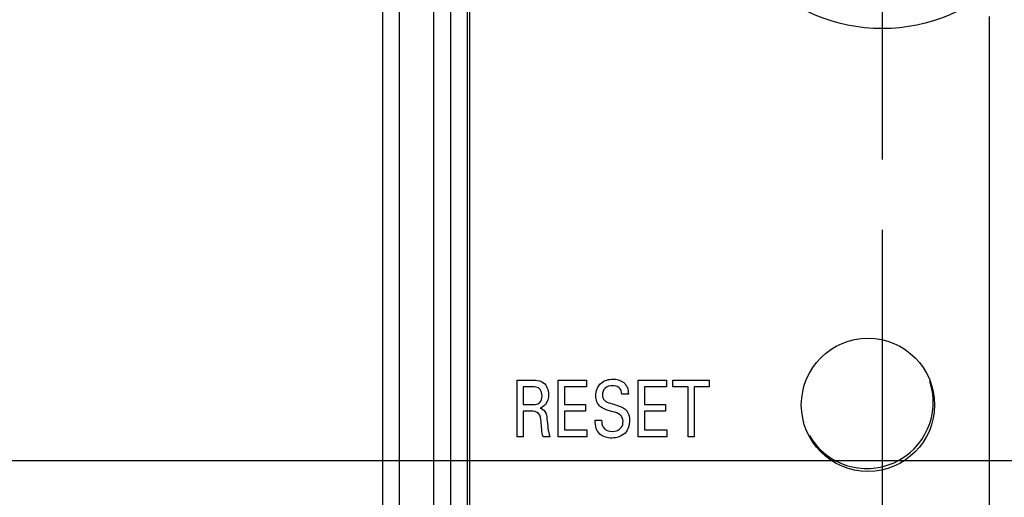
# Model space of a CAD drawing. Header units: inches. Extents: x 0 to 34, y 0 to 22.
# Tile 80 of 128: x 11.564 to 12.439, y 16.121 to 16.545. Entities that reach past the tile are written whole.
import ezdxf

# ---------------------------------------------------------------- set-up
doc = ezdxf.new("R2010")
doc.units = ezdxf.units.IN
doc.header["$LTSCALE"] = 1.87
doc.header["$MEASUREMENT"] = 0
doc.linetypes.add('CENTER', pattern=[0.6, 0.375, -0.075, 0.075, -0.075])
doc.layers.get('0').update_dxf_attribs({"linetype": 'CONTINUOUS'})
for name, color, linetype in [('02___PRT_ALL_AXES', 7, 'CONTINUOUS'), ('DEFAULT_1', 7, 'CENTER'), ('DIMENSIONS', 7, 'CONTINUOUS')]:
    doc.layers.add(name, color=color, linetype=linetype)
doc.styles.get("Standard").update_dxf_attribs({"font": 'txt', "width": 0.8})
doc.dimstyles.new('DIMSTYLE_3', dxfattribs={"dimtxt": 0.125, "dimasz": 0.18, "dimexe": 0.125, "dimexo": 0.0625, "dimgap": 0.03125, "dimtad": 0, "dimtih": 1, "dimtoh": 1, "dimzin": 0, "dimdsep": 46, "dimtxsty": 'STANDARD', "dimblk": '_FILLED', "dimblk1": '_FILLED', "dimblk2": '_FILLED', "dimcen": 0.09, "dimazin": 0, "dimtp": 0.01, "dimtm": 0.01, "dimtfac": 1, "dimtofl": 0, "dimtmove": 0, "dimatfit": 3, "dimldrblk": '_FILLED', "dimfxl": 1, "dimtolj": 1, "dimtzin": 0, "dimarcsym": 0})

# ---------------------------------------------------------------- blocks, each defined once
blk = doc.blocks.new('*D19')
at = {"layer": 'DIMENSIONS', "color": 2, "linetype": 'CONTINUOUS'}
blk.add_line((12.33043, 16.35871), (12.33043, 14.71701), dxfattribs=at)
at = {"layer": 'DIMENSIONS', "color": 2, "linetype": 'CONTINUOUS', "insert": (12.26793, 14.65451), "char_height": 0.125, "width": 1.225, "attachment_point": 3, "rotation": 90, "line_spacing_factor": 0.9}
blk.add_mtext('11.28{\\ftxt.shx;\\W1.000000;\\H0.125000; }[.444]', dxfattribs=at)
blk = doc.blocks.new('_FILLED')
at = {"color": 0, "linetype": 'BYBLOCK'}
blk.add_solid([(0, 0), (-1, 0.1736), (-1, -0.1736)], dxfattribs=at)
blk = doc.blocks.new('*D21')
at = {"layer": 'DIMENSIONS', "color": 2, "linetype": 'CONTINUOUS'}
blk.add_line((14.41194, 16.14719), (14.41194, 14.71701), dxfattribs=at)
at = {"layer": 'DIMENSIONS', "color": 2, "linetype": 'CONTINUOUS', "insert": (14.34944, 14.65451), "char_height": 0.125, "width": 1.325, "attachment_point": 3, "rotation": 90, "line_spacing_factor": 0.9}
blk.add_mtext('64.15{\\ftxt.shx;\\W1.000000;\\H0.125000; }[2.526]', dxfattribs=at)
blk = doc.blocks.new('*D25')
at = {"layer": 'DIMENSIONS', "color": 2, "linetype": 'CONTINUOUS'}
blk.add_line((12.83586, 16.15366), (11.19848, 16.15366), dxfattribs=at)
at = {"layer": 'DIMENSIONS', "color": 2, "linetype": 'CONTINUOUS', "insert": (11.13598, 16.21616), "char_height": 0.125, "width": 1.225, "attachment_point": 3, "line_spacing_factor": 0.9}
blk.add_mtext('19.03{\\ftxt.shx;\\W1.000000;\\H0.125000; }[.749]', dxfattribs=at)
blk = doc.blocks.new('*D26')
at = {"layer": 'DIMENSIONS', "color": 2, "linetype": 'CONTINUOUS'}
blk.add_line((11.99859, 16.69054), (11.19848, 16.69054), dxfattribs=at)
at = {"layer": 'DIMENSIONS', "color": 2, "linetype": 'CONTINUOUS', "insert": (11.13598, 16.75304), "char_height": 0.125, "width": 1.325, "attachment_point": 3, "line_spacing_factor": 0.9}
blk.add_mtext('32.66{\\ftxt.shx;\\W1.000000;\\H0.125000; }[1.286]', dxfattribs=at)
blk = doc.blocks.new('*D27')
at = {"layer": 'DIMENSIONS', "color": 2, "linetype": 'CONTINUOUS'}
blk.add_line((12.25254, 17.1687), (11.19848, 17.1687), dxfattribs=at)
at = {"layer": 'DIMENSIONS', "color": 2, "linetype": 'CONTINUOUS', "insert": (11.13598, 17.2312), "char_height": 0.125, "width": 1.325, "attachment_point": 3, "line_spacing_factor": 0.9}
blk.add_mtext('44.81{\\ftxt.shx;\\W1.000000;\\H0.125000; }[1.764]', dxfattribs=at)
blk = doc.blocks.new('*D28')
at = {"layer": 'DIMENSIONS', "color": 2, "linetype": 'CONTINUOUS'}
blk.add_line((12.25254, 17.85596), (11.19848, 17.85596), dxfattribs=at)
at = {"layer": 'DIMENSIONS', "color": 2, "linetype": 'CONTINUOUS', "insert": (11.13598, 17.91846), "char_height": 0.125, "width": 1.325, "attachment_point": 3, "line_spacing_factor": 0.9}
blk.add_mtext('62.27{\\ftxt.shx;\\W1.000000;\\H0.125000; }[2.451]', dxfattribs=at)
blk = doc.blocks.new('*D29')
at = {"layer": 'DIMENSIONS', "color": 2, "linetype": 'CONTINUOUS'}
blk.add_line((16.67092, 16.33208), (16.67092, 14.71701), dxfattribs=at)
at = {"layer": 'DIMENSIONS', "color": 2, "linetype": 'CONTINUOUS', "insert": (16.60842, 14.65451), "char_height": 0.125, "width": 1.425, "attachment_point": 3, "rotation": 90, "line_spacing_factor": 0.9}
blk.add_mtext('121.53{\\ftxt.shx;\\W1.000000;\\H0.125000; }[4.784]', dxfattribs=at)
blk = doc.blocks.new('*D30')
at = {"layer": 'DIMENSIONS', "color": 2, "linetype": 'CONTINUOUS'}
blk.add_line((17.19944, 16.53856), (17.19944, 14.71701), dxfattribs=at)
at = {"layer": 'DIMENSIONS', "color": 2, "linetype": 'CONTINUOUS', "insert": (17.13694, 14.65451), "char_height": 0.125, "width": 1.425, "attachment_point": 3, "rotation": 90, "line_spacing_factor": 0.9}
blk.add_mtext('134.95{\\ftxt.shx;\\W1.000000;\\H0.125000; }[5.313]', dxfattribs=at)
blk = doc.blocks.new('*D31')
at = {"layer": 'DIMENSIONS', "color": 2, "linetype": 'CONTINUOUS'}
blk.add_line((17.72592, 16.33208), (17.72592, 14.71701), dxfattribs=at)
at = {"layer": 'DIMENSIONS', "color": 2, "linetype": 'CONTINUOUS', "insert": (17.66342, 14.65451), "char_height": 0.125, "width": 1.425, "attachment_point": 3, "rotation": 90, "line_spacing_factor": 0.9}
blk.add_mtext('148.32{\\ftxt.shx;\\W1.000000;\\H0.125000; }[5.839]', dxfattribs=at)
blk = doc.blocks.new('*D32')
at = {"layer": 'DIMENSIONS', "color": 2, "linetype": 'CONTINUOUS'}
blk.add_line((18.78092, 16.33208), (18.78092, 14.71701), dxfattribs=at)
at = {"layer": 'DIMENSIONS', "color": 2, "linetype": 'CONTINUOUS', "insert": (18.71842, 14.65451), "char_height": 0.125, "width": 1.425, "attachment_point": 3, "rotation": 90, "line_spacing_factor": 0.9}
blk.add_mtext('175.12{\\ftxt.shx;\\W1.000000;\\H0.125000; }[6.894]', dxfattribs=at)
blk = doc.blocks.new('*D33')
at = {"layer": 'DIMENSIONS', "color": 2, "linetype": 'CONTINUOUS'}
blk.add_line((19.30894, 16.53856), (19.30894, 14.71701), dxfattribs=at)
at = {"layer": 'DIMENSIONS', "color": 2, "linetype": 'CONTINUOUS', "insert": (19.24644, 14.65451), "char_height": 0.125, "width": 1.425, "attachment_point": 3, "rotation": 90, "line_spacing_factor": 0.9}
blk.add_mtext('188.53{\\ftxt.shx;\\W1.000000;\\H0.125000; }[7.423]', dxfattribs=at)
blk = doc.blocks.new('*D34')
at = {"layer": 'DIMENSIONS', "color": 2, "linetype": 'CONTINUOUS'}
blk.add_line((19.83592, 16.33208), (19.83592, 14.71701), dxfattribs=at)
at = {"layer": 'DIMENSIONS', "color": 2, "linetype": 'CONTINUOUS', "insert": (19.77342, 14.65451), "char_height": 0.125, "width": 1.425, "attachment_point": 3, "rotation": 90, "line_spacing_factor": 0.9}
blk.add_mtext('201.92{\\ftxt.shx;\\W1.000000;\\H0.125000; }[7.949]', dxfattribs=at)
blk = doc.blocks.new('*D35')
at = {"layer": 'DIMENSIONS', "color": 2, "linetype": 'CONTINUOUS'}
blk.add_line((20.89089, 16.33212), (20.89089, 14.71701), dxfattribs=at)
at = {"layer": 'DIMENSIONS', "color": 2, "linetype": 'CONTINUOUS', "insert": (20.82839, 14.65451), "char_height": 0.125, "width": 1.425, "attachment_point": 3, "rotation": 90, "line_spacing_factor": 0.9}
blk.add_mtext('228.71{\\ftxt.shx;\\W1.000000;\\H0.125000; }[9.004]', dxfattribs=at)
blk = doc.blocks.new('*D36')
at = {"layer": 'DIMENSIONS', "color": 2, "linetype": 'CONTINUOUS'}
blk.add_line((21.94592, 16.33208), (21.94592, 14.71701), dxfattribs=at)
at = {"layer": 'DIMENSIONS', "color": 2, "linetype": 'CONTINUOUS', "insert": (21.88342, 14.65451), "char_height": 0.125, "width": 1.525, "attachment_point": 3, "rotation": 90, "line_spacing_factor": 0.9}
blk.add_mtext('255.51{\\ftxt.shx;\\W1.000000;\\H0.125000; }[10.059]', dxfattribs=at)
blk = doc.blocks.new('*D37')
at = {"layer": 'DIMENSIONS', "color": 2, "linetype": 'CONTINUOUS'}
blk.add_line((23.00092, 16.33208), (23.00092, 14.71701), dxfattribs=at)
at = {"layer": 'DIMENSIONS', "color": 2, "linetype": 'CONTINUOUS', "insert": (22.93842, 14.65451), "char_height": 0.125, "width": 1.525, "attachment_point": 3, "rotation": 90, "line_spacing_factor": 0.9}
blk.add_mtext('282.31{\\ftxt.shx;\\W1.000000;\\H0.125000; }[11.114]', dxfattribs=at)
blk = doc.blocks.new('*D38')
at = {"layer": 'DIMENSIONS', "color": 2, "linetype": 'CONTINUOUS'}
blk.add_line((23.52894, 16.53856), (23.52894, 14.71701), dxfattribs=at)
at = {"layer": 'DIMENSIONS', "color": 2, "linetype": 'CONTINUOUS', "insert": (23.46644, 14.65451), "char_height": 0.125, "width": 1.525, "attachment_point": 3, "rotation": 90, "line_spacing_factor": 0.9}
blk.add_mtext('295.72{\\ftxt.shx;\\W1.000000;\\H0.125000; }[11.643]', dxfattribs=at)
blk = doc.blocks.new('*D39')
at = {"layer": 'DIMENSIONS', "color": 2, "linetype": 'CONTINUOUS'}
blk.add_line((24.05592, 16.33208), (24.05592, 14.71701), dxfattribs=at)
at = {"layer": 'DIMENSIONS', "color": 2, "linetype": 'CONTINUOUS', "insert": (23.99342, 14.65451), "char_height": 0.125, "width": 1.525, "attachment_point": 3, "rotation": 90, "line_spacing_factor": 0.9}
blk.add_mtext('309.10{\\ftxt.shx;\\W1.000000;\\H0.125000; }[12.169]', dxfattribs=at)
blk = doc.blocks.new('*D43')
at = {"layer": 'DIMENSIONS', "color": 2, "linetype": 'CONTINUOUS'}
blk.add_line((18.25363, 16.70727), (18.25363, 14.71701), dxfattribs=at)
at = {"layer": 'DIMENSIONS', "color": 2, "linetype": 'CONTINUOUS', "insert": (18.19113, 14.65451), "char_height": 0.125, "width": 1.425, "attachment_point": 3, "rotation": 90, "line_spacing_factor": 0.9}
blk.add_mtext('161.73{\\ftxt.shx;\\W1.000000;\\H0.125000; }[6.367]', dxfattribs=at)
blk = doc.blocks.new('*D44')
at = {"layer": 'DIMENSIONS', "color": 2, "linetype": 'CONTINUOUS'}
blk.add_line((17.96613, 16.99477), (11.19848, 16.99477), dxfattribs=at)
at = {"layer": 'DIMENSIONS', "color": 2, "linetype": 'CONTINUOUS', "insert": (11.13598, 17.05727), "char_height": 0.125, "width": 1.325, "attachment_point": 3, "line_spacing_factor": 0.9}
blk.add_mtext('40.39{\\ftxt.shx;\\W1.000000;\\H0.125000; }[1.590]', dxfattribs=at)
blk = doc.blocks.new('*D48')
at = {"layer": 'DIMENSIONS', "color": 2, "linetype": 'CONTINUOUS'}
blk.add_line((15.22694, 16.14719), (15.22694, 14.71701), dxfattribs=at)
at = {"layer": 'DIMENSIONS', "color": 2, "linetype": 'CONTINUOUS', "insert": (15.16444, 14.65451), "char_height": 0.125, "width": 1.325, "attachment_point": 3, "rotation": 90, "line_spacing_factor": 0.9}
blk.add_mtext('84.85{\\ftxt.shx;\\W1.000000;\\H0.125000; }[3.341]', dxfattribs=at)

msp = doc.modelspace()

# ---------------------------------------------------------------- linework, layer by layer
at = {"color": 7, "linetype": 'CONTINUOUS'}
for p, q in [((11.90144, 18.83217), (11.90144, 15.76439)), ((11.93186, 18.78183), (11.93186, 15.93661)), ((11.94685, 18.78183), (11.94685, 15.93661)), ((11.94689, 18.7818), (11.94689, 15.93665)), ((11.96188, 18.7818), (11.96188, 15.93665)), ((11.96374, 18.77087), (11.96374, 15.95518))]:
    msp.add_line(p, q, dxfattribs=at)
at = {"color": 40, "linetype": 'CONTINUOUS'}
for p, q in [((12.42576, 15.75207), (12.42576, 16.54837)), ((12.00609, 16.17504), (12.00609, 16.22523)), ((12.00609, 16.22523), (12.02042, 16.22523)), ((12.04259, 16.17504), (12.04259, 16.22523)), ((12.04259, 16.22523), (12.06774, 16.22523)), ((12.06774, 16.22523), (12.06774, 16.21932)), ((12.11358, 16.17504), (12.11358, 16.22523)), ((12.11358, 16.22523), (12.13874, 16.22523)), ((12.13874, 16.22523), (12.13874, 16.21932)), ((12.14448, 16.21932), (12.14448, 16.22523)), ((12.14448, 16.22523), (12.17684, 16.22523)), ((12.17684, 16.22523), (12.17684, 16.21932)), ((12.01148, 16.21938), (12.01148, 16.20361)), ((12.02025, 16.21938), (12.01148, 16.21938)), ((12.04814, 16.21932), (12.04814, 16.20368)), ((12.06774, 16.21932), (12.04814, 16.21932)), ((12.11914, 16.21932), (12.11914, 16.20368)), ((12.13874, 16.21932), (12.11914, 16.21932)), ((12.15791, 16.21932), (12.14448, 16.21932)), ((12.15791, 16.17504), (12.15791, 16.21932)), ((12.16341, 16.21932), (12.16341, 16.17504)), ((12.17684, 16.21932), (12.16341, 16.21932)), ((12.10496, 16.21271), (12.09919, 16.21271)), ((12.01148, 16.20361), (12.02025, 16.20361)), ((12.01159, 16.1977), (12.01159, 16.17504)), ((12.01858, 16.1977), (12.01159, 16.1977)), ((12.04814, 16.20368), (12.0668, 16.20368)), ((12.04814, 16.19784), (12.04814, 16.18116)), ((12.0668, 16.19784), (12.04814, 16.19784)), ((12.0668, 16.20368), (12.0668, 16.19784)), ((12.11914, 16.20368), (12.13779, 16.20368)), ((12.11914, 16.19784), (12.11914, 16.18116)), ((12.13779, 16.19784), (12.11914, 16.19784)), ((12.13779, 16.20368), (12.13779, 16.19784)), ((12.07543, 16.18971), (12.08119, 16.18971)), ((12.04814, 16.18116), (12.06819, 16.18116)), ((12.06819, 16.18116), (12.06819, 16.17504)), ((12.11914, 16.18116), (12.13919, 16.18116)), ((12.13919, 16.18116), (12.13919, 16.17504)), ((12.01159, 16.17504), (12.00609, 16.17504)), ((12.03513, 16.17504), (12.02919, 16.17504)), ((12.06819, 16.17504), (12.04259, 16.17504)), ((12.13919, 16.17504), (12.11358, 16.17504)), ((12.16341, 16.17504), (12.15791, 16.17504))]:
    msp.add_line(p, q, dxfattribs=at)
at = {"color": 7, "linetype": 'CONTINUOUS'}
msp.add_lwpolyline([(11.88644, 18.83217), (11.88644, 15.76008), (11.88643, 15.75502), (11.88642, 15.75011), (11.8864, 15.74538), (11.88638, 15.74082)], dxfattribs=at)
at = {"color": 40, "linetype": 'CONTINUOUS'}
for points, knots in [([(12.02042, 16.22523), (12.02105, 16.22523), (12.02421, 16.22521), (12.02764, 16.22447), (12.02964, 16.22287)], [0, 0, 0, 0, 0.197403, 1, 1, 1, 1]), ([(12.07597, 16.21153), (12.07597, 16.21558), (12.07922, 16.22401), (12.08756, 16.22621), (12.09124, 16.22621)], [0, 0, 0, 0, 0.52417, 1, 1, 1, 1]), ([(12.09124, 16.22621), (12.09206, 16.22621), (12.09619, 16.22598), (12.10053, 16.22397), (12.10251, 16.22127)], [0, 0, 0, 0, 0.195501, 1, 1, 1, 1]), ([(12.02824, 16.21126), (12.02824, 16.21385), (12.02658, 16.219), (12.0219, 16.21938), (12.02025, 16.21938)], [0, 0, 0, 0, 0.612222, 1, 1, 1, 1]), ([(12.09074, 16.22036), (12.08845, 16.22036), (12.08353, 16.21921), (12.08186, 16.21437), (12.08186, 16.21223)], [0, 0, 0, 0, 0.51834, 1, 1, 1, 1]), ([(12.09919, 16.21271), (12.09909, 16.21497), (12.09733, 16.21968), (12.09267, 16.22036), (12.09074, 16.22036)], [0, 0, 0, 0, 0.540201, 1, 1, 1, 1]), ([(12.10251, 16.22127), (12.10304, 16.22055), (12.10452, 16.21789), (12.10485, 16.21482), (12.10496, 16.21271)], [0, 0, 0, 0, 0.297309, 1, 1, 1, 1]), ([(12.02553, 16.20472), (12.0258, 16.20492), (12.02759, 16.20654), (12.02824, 16.2092), (12.02824, 16.21126)], [0, 0, 0, 0, 0.139714, 1, 1, 1, 1]), ([(12.08186, 16.21223), (12.08186, 16.21052), (12.08317, 16.20643), (12.08716, 16.20537), (12.08909, 16.20479)], [0, 0, 0, 0, 0.460579, 1, 1, 1, 1]), ([(12.02736, 16.18832), (12.02713, 16.19089), (12.02681, 16.19684), (12.0209, 16.1977), (12.01858, 16.1977)], [0, 0, 0, 0, 0.526704, 1, 1, 1, 1]), ([(12.02025, 16.20361), (12.02054, 16.20361), (12.02233, 16.20365), (12.02431, 16.20382), (12.02553, 16.20472)], [0, 0, 0, 0, 0.160856, 1, 1, 1, 1]), ([(12.03124, 16.20374), (12.03085, 16.20326), (12.02953, 16.20183), (12.02776, 16.2009), (12.02652, 16.20048)], [0, 0, 0, 0, 0.323721, 1, 1, 1, 1]), ([(12.02652, 16.20048), (12.02817, 16.19994), (12.03196, 16.19756), (12.03243, 16.19313), (12.03264, 16.19082)], [0, 0, 0, 0, 0.428318, 1, 1, 1, 1]), ([(12.09103, 16.19722), (12.0897, 16.19763), (12.08598, 16.19879), (12.08207, 16.20003), (12.08014, 16.20167)], [0, 0, 0, 0, 0.354109, 1, 1, 1, 1]), ([(12.08909, 16.20479), (12.09099, 16.20418), (12.0954, 16.20279), (12.09997, 16.20121), (12.10201, 16.19951)], [0, 0, 0, 0, 0.429404, 1, 1, 1, 1]), ([(12.10201, 16.19951), (12.10288, 16.1988), (12.10532, 16.19593), (12.10601, 16.19206), (12.10601, 16.1895)], [0, 0, 0, 0, 0.306095, 1, 1, 1, 1]), ([(12.07775, 16.17956), (12.07721, 16.18044), (12.0757, 16.18364), (12.07543, 16.18723), (12.07543, 16.18971)], [0, 0, 0, 0, 0.293986, 1, 1, 1, 1]), ([(12.08119, 16.18971), (12.08126, 16.18756), (12.08169, 16.18184), (12.08785, 16.17976), (12.09086, 16.17976)], [0, 0, 0, 0, 0.415916, 1, 1, 1, 1]), ([(12.10601, 16.1895), (12.10601, 16.18555), (12.10337, 16.17664), (12.09438, 16.17386), (12.09019, 16.17386)], [0, 0, 0, 0, 0.485223, 1, 1, 1, 1]), ([(12.09086, 16.17976), (12.09372, 16.17976), (12.09911, 16.18179), (12.10024, 16.18685), (12.10024, 16.18873)], [0, 0, 0, 0, 0.603284, 1, 1, 1, 1]), ([(12.10024, 16.18873), (12.10024, 16.19081), (12.09815, 16.19566), (12.09334, 16.1965), (12.09103, 16.19722)], [0, 0, 0, 0, 0.461528, 1, 1, 1, 1]), ([(12.09019, 16.17386), (12.08926, 16.17386), (12.08467, 16.1741), (12.07971, 16.17642), (12.07775, 16.17956)], [0, 0, 0, 0, 0.200578, 1, 1, 1, 1])]:
    msp.add_open_spline(points, degree=3, knots=knots, dxfattribs=at)
for points in [[(12.02964, 16.22287), (12.03255, 16.22056), (12.03407, 16.21636), (12.03407, 16.21264)], [(12.03407, 16.21264), (12.03407, 16.20953), (12.03318, 16.20618), (12.03124, 16.20374)], [(12.08014, 16.20167), (12.07742, 16.20398), (12.07597, 16.20796), (12.07597, 16.21153)], [(12.03264, 16.19082), (12.03313, 16.18552), (12.03369, 16.18017), (12.03513, 16.17504)], [(12.02919, 16.17504), (12.02803, 16.17936), (12.0278, 16.18388), (12.02736, 16.18832)]]:
    msp.add_open_spline(points, degree=3, dxfattribs=at)
at = {"layer": '02___PRT_ALL_AXES', "color": 7, "linetype": 'CONTINUOUS'}
for centre, radius in [((12.33043, 16.69054), 0.153), ((12.31775, 16.20334), 0.05918)]:
    msp.add_circle(centre, radius, dxfattribs=at)
msp.add_arc((12.31673, 16.20581), 0.059, 210.31058, 18.03275, dxfattribs=at)
at = {"layer": 'DEFAULT_1', "color": 7, "linetype": 'CENTER'}
msp.add_line((12.33043, 16.69054), (12.33043, 16.42121), dxfattribs=at)

# ---------------------------------------------------------------- dimensions: what is measured, and where the dimension line sits
at = {"layer": 'DIMENSIONS', "color": 2, "linetype": 'CONTINUOUS'}
for feature_location, offset, dtype, origin, picture, middle in [((12.25254, 17.85596), (-1.05405, 0), 0, (12.31504, 15.40458), '*D28', (10.47348, 17.85596)), ((12.25254, 17.1687), (-1.05405, 0), 0, (12.31504, 15.40458), '*D27', (10.47348, 17.1687)), ((17.96613, 16.99477), (-6.76765, 0), 0, (18.02863, 15.40458), '*D44', (10.47348, 16.99477)), ((18.25363, 16.70727), (0, -1.99027), 1, (11.88644, 16.76977), '*D43', (18.25363, 13.94201)), ((11.99859, 16.69054), (-0.80011, 0), 0, (12.06109, 15.40458), '*D26', (10.47348, 16.69054)), ((17.19944, 16.53856), (0, -1.82155), 1, (11.88644, 16.60106), '*D30', (17.19944, 13.94201)), ((19.30894, 16.53856), (0, -1.82155), 1, (11.88644, 16.60106), '*D33', (19.30894, 13.94201)), ((23.52894, 16.53856), (0, -1.82155), 1, (11.88644, 16.60106), '*D38', (23.52894, 13.89201)), ((12.33043, 16.35871), (0, -1.6417), 1, (11.88644, 16.42121), '*D19', (12.33043, 14.04201)), ((20.89089, 16.33212), (0, -1.61512), 1, (11.88644, 16.39462), '*D35', (20.89089, 13.94201)), ((16.67092, 16.33208), (0, -1.61507), 1, (11.88644, 16.39458), '*D29', (16.67092, 13.94201)), ((17.72592, 16.33208), (0, -1.61507), 1, (11.88644, 16.39458), '*D31', (17.72592, 13.94201)), ((18.78092, 16.33208), (0, -1.61507), 1, (11.88644, 16.39458), '*D32', (18.78092, 13.94201)), ((19.83592, 16.33208), (0, -1.61507), 1, (11.88644, 16.39458), '*D34', (19.83592, 13.94201)), ((21.94592, 16.33208), (0, -1.61507), 1, (11.88644, 16.39458), '*D36', (21.94592, 13.89201)), ((23.00092, 16.33208), (0, -1.61507), 1, (11.88644, 16.39458), '*D37', (23.00092, 13.89201)), ((24.05592, 16.33208), (0, -1.61507), 1, (11.88644, 16.39458), '*D39', (24.05592, 13.89201)), ((12.83586, 16.15366), (-1.63738, 0), 0, (12.89836, 15.40458), '*D25', (10.52348, 16.15366)), ((14.41194, 16.14719), (0, -1.43019), 1, (11.88644, 16.20969), '*D21', (14.41194, 13.99201)), ((15.22694, 16.14719), (0, -1.43019), 1, (11.88644, 16.20969), '*D48', (15.22694, 13.99201))]:
    dim = msp.add_ordinate_dim(feature_location=feature_location, offset=offset, dtype=dtype, origin=origin, dimstyle='DIMSTYLE_3', dxfattribs=at)
    dim.commit()
    dim.dimension.update_dxf_attribs({"geometry": picture, "text_midpoint": middle})

doc.saveas('drawing.dxf')
